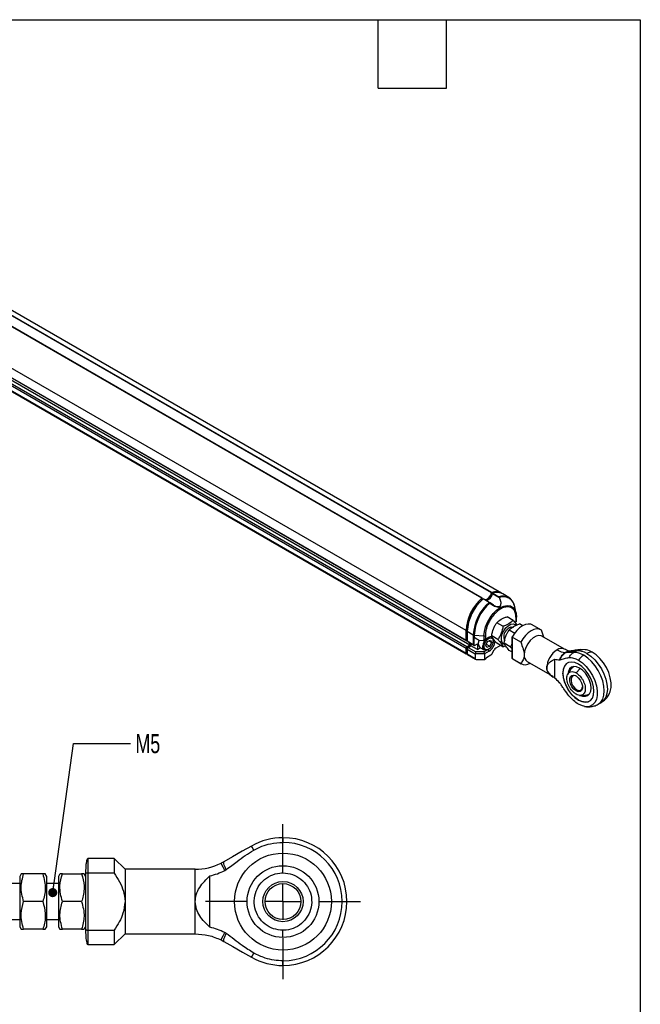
# Model space of a CAD drawing. Header units: millimetres. Extents: x 8 to 341, y 8 to 262.
# Tile 5 of 5: x 255 to 341, y 125 to 262. Entities that reach past the tile are written whole.
import ezdxf

# ---------------------------------------------------------------- set-up
doc = ezdxf.new("R2010")
doc.units = ezdxf.units.MM
doc.header["$LTSCALE"] = 1.25
doc.linetypes.add('CENTERX2', pattern=[20.32, 12.7, -2.54, 2.54, -2.54])
doc.layers.add('CENTER', color=40, linetype='CENTERX2')
doc.layers.add('DIMENSIONS', color=140, linetype='Continuous', lineweight=25)
doc.layers.add('TEXT', color=140, linetype='Continuous', lineweight=25)
doc.styles.add('SLDTEXTSTYLE0', font='TXT', dxfattribs={"width": 0.7})
doc.dimstyles.new('SLDDIMSTYLE5', dxfattribs={"dimtxt": 0.18, "dimasz": 1.27, "dimexe": 0, "dimexo": 0.0625, "dimgap": 0, "dimtad": 0, "dimtih": 1, "dimtoh": 1, "dimdec": 0, "dimrnd": 1e-09, "dimzin": 0, "dimdsep": 46, "dimtxsty": 'Standard', "dimblk1": 'DOT', "dimblk2": 'DOT', "dimsah": 1, "dimcen": 0.09, "dimadec": 0, "dimazin": 0, "dimtfac": 1.27, "dimtdec": 0, "dimtofl": 0, "dimtmove": 0, "dimatfit": 3, "dimldrblk": 'DOT', "dimfxl": 0, "dimfrac": 2, "dimtolj": 1, "dimtzin": 0, "dimarcsym": 0})

# ---------------------------------------------------------------- blocks, each defined once
blk = doc.blocks.new('_Dot')
at = {"color": 0, "linetype": 'ByBlock', "lineweight": -2}
blk.add_line((-0.5, 0), (-1, 0), dxfattribs=at)
at = {"color": 0, "linetype": 'ByBlock', "const_width": 0.5}
blk.add_lwpolyline([(-0.25, 0, 1), (0.25, 0, 1)], format="xyb", close=True, dxfattribs=at)
blk = doc.blocks.new('SW_CENTERMARKSYMBOL_2')
at = {"layer": 'CENTER', "color": 0}
for p, q in [((0, 5.08), (0, 10.79)), ((0, 0), (0, 2.54)), ((-5.08, 0), (-10.79, 0)), ((0, 0), (-2.54, 0)), ((0, 0), (0, -2.54)), ((0, 0), (2.54, 0)), ((5.08, 0), (10.79, 0)), ((0, -5.08), (0, -10.79))]:
    blk.add_line(p, q, dxfattribs=at)

msp = doc.modelspace()

# ---------------------------------------------------------------- linework, layer by layer
for p, q in [((319.245, 181.35), (200.805, 249.724)), ((319.275, 181.358), (200.822, 249.74)), ((321.979, 182.047), (203.362, 250.523)), ((317.041, 176.834), (192.976, 248.455)), ((317.041, 175.457), (192.976, 247.078)), ((317.17, 175.383), (193.105, 247.004)), ((320.585, 182.101), (206.751, 247.817)), ((320.623, 182.146), (206.762, 247.876)), ((317.041, 174.355), (192.976, 245.976)), ((317.17, 174.577), (193.105, 246.199)), ((317.555, 174.8), (193.49, 246.421)), ((317.041, 173.649), (192.976, 245.271)), ((192.995, 245.229), (317.06, 173.608)), ((319.387, 181.241), (319.253, 181.319)), ((319.319, 181.281), (319.283, 181.349)), ((320.25, 180.77), (319.406, 181.258)), ((320.281, 180.778), (319.436, 181.265)), ((320.615, 182.105), (320.753, 182.026)), ((320.746, 182.009), (321.591, 181.521)), ((320.784, 182.053), (321.628, 181.565)), ((322.985, 181.466), (322.14, 181.954)), ((320.361, 180.683), (320.849, 180.347)), ((320.859, 180.368), (320.377, 180.701)), ((324.018, 179.226), (323.84, 180.14)), ((323.613, 178.27), (322.752, 178.767)), ((323.999, 178.112), (323.999, 178.624)), ((324.065, 178.15), (324.065, 178.716)), ((322.184, 177.445), (321.323, 177.942)), ((323.059, 176.94), (323.829, 176.495)), ((323.827, 178.013), (324.049, 178.141)), ((323.999, 178.112), (323.827, 178.013)), ((324.064, 178.149), (324.049, 178.141)), ((324.93, 177.51), (324.488, 177.765)), ((327.459, 176.945), (326.27, 177.632)), ((317.041, 176.834), (317.041, 175.457)), ((317.073, 175.491), (317.073, 176.852)), ((317.073, 176.852), (317.202, 176.778)), ((317.202, 176.741), (318.047, 176.253)), ((317.202, 176.741), (317.202, 175.364)), ((318.047, 176.253), (318.047, 174.877)), ((318.423, 175.747), (318.112, 175.926)), ((318.112, 175.926), (318.112, 174.839)), ((318.18, 176.216), (319.538, 176.12)), ((318.18, 176.216), (318.18, 175.887)), ((318.18, 175.887), (318.835, 175.509)), ((318.835, 175.509), (318.423, 175.747)), ((319.419, 175.468), (320.127, 175.876)), ((319.538, 176.12), (319.538, 175.536)), ((319.726, 176.157), (319.726, 175.645)), ((320.255, 175.951), (319.726, 175.645)), ((320.127, 175.876), (320.255, 175.951)), ((321.47, 175.604), (320.609, 176.101)), ((323.42, 175.965), (323.42, 173.016)), ((324.649, 175.221), (323.46, 175.908)), ((323.46, 175.908), (323.46, 172.962)), ((327.892, 175.908), (327.542, 176.891)), ((330.748, 174.259), (327.6, 176.076)), ((317.041, 175.457), (317.17, 175.383)), ((317.17, 174.577), (317.041, 174.355)), ((317.041, 174.355), (317.041, 173.649)), ((317.073, 175.491), (317.202, 175.417)), ((317.183, 175.428), (317.073, 175.491)), ((317.073, 174.358), (317.183, 174.548)), ((317.073, 174.358), (317.211, 174.278)), ((317.073, 173.668), (317.073, 174.358)), ((317.17, 175.383), (317.202, 175.401)), ((317.555, 174.8), (317.17, 174.577)), ((317.183, 175.428), (317.202, 175.417)), ((317.183, 174.548), (317.588, 174.781)), ((317.183, 174.548), (317.321, 174.468)), ((318.047, 174.877), (317.202, 175.364)), ((317.331, 175.29), (317.202, 175.364)), ((317.202, 174.262), (317.331, 174.485)), ((317.202, 174.262), (318.327, 173.612)), ((317.202, 174.262), (317.202, 173.557)), ((317.331, 175.29), (318.23, 174.77)), ((317.331, 174.485), (317.716, 174.707)), ((317.331, 174.485), (318.402, 173.866)), ((317.555, 175.16), (317.555, 174.8)), ((317.588, 174.781), (317.588, 175.142)), ((317.588, 174.781), (317.716, 174.707)), ((317.716, 175.067), (317.716, 174.707)), ((318.616, 174.188), (317.716, 174.707)), ((318.112, 174.839), (318.23, 174.77)), ((318.23, 174.77), (318.616, 174.993)), ((318.616, 174.993), (318.616, 174.188)), ((318.616, 174.188), (319.065, 174.447)), ((318.745, 175.097), (318.745, 174.986)), ((318.835, 175.509), (319.419, 175.468)), ((318.961, 174.507), (319.572, 174.154)), ((319.419, 175.468), (319.538, 175.536)), ((320.127, 174.206), (319.537, 173.866)), ((319.784, 174.811), (320.019, 175.332)), ((319.956, 174.483), (319.784, 174.811)), ((319.856, 174.969), (320.363, 174.676)), ((320.363, 174.676), (319.956, 174.483)), ((320.019, 175.332), (320.426, 175.525)), ((320.111, 174.216), (320.191, 174.262)), ((320.111, 174.216), (320.127, 174.206)), ((320.127, 174.206), (320.361, 174.386)), ((320.255, 173.984), (320.127, 174.206)), ((320.598, 175.197), (320.208, 175.422)), ((320.598, 175.197), (320.363, 174.676)), ((320.426, 175.525), (320.598, 175.197)), ((320.834, 175.375), (320.834, 175.468)), ((321.839, 174.786), (321.192, 174.413)), ((322.184, 174.587), (321.323, 175.084)), ((322.184, 174.587), (322.539, 174.741)), ((323.205, 174.602), (322.345, 175.099)), ((323.205, 174.602), (323.42, 174.337)), ((333.71, 174.177), (333.018, 174.208)), ((317.202, 173.594), (317.073, 173.668)), ((317.083, 173.647), (317.202, 173.578)), ((317.106, 173.612), (317.124, 173.623)), ((318.327, 172.907), (317.202, 173.557)), ((317.221, 173.515), (318.365, 172.855)), ((318.402, 173.866), (318.327, 173.612)), ((319.613, 173.612), (318.327, 173.612)), ((318.327, 173.612), (318.327, 172.907)), ((319.537, 173.866), (318.402, 173.866)), ((318.455, 172.833), (319.613, 172.833)), ((319.537, 173.866), (319.613, 173.612)), ((320.255, 173.984), (319.613, 173.612)), ((319.613, 173.612), (319.613, 172.833)), ((319.613, 172.833), (319.805, 172.944)), ((319.87, 173.093), (320.51, 173.463)), ((319.87, 173.056), (319.87, 173.093)), ((320.624, 173.583), (320.965, 174.173)), ((323.42, 173.874), (323.059, 174.082)), ((323.46, 172.962), (324.649, 172.275)), ((323.46, 172.962), (323.543, 172.908)), ((323.543, 172.908), (324.732, 172.221)), ((329.412, 170.226), (329.412, 172.885)), ((331.003, 173.817), (330.986, 173.807)), ((331.003, 173.817), (331.49, 173.982)), ((332.451, 174.033), (332.025, 173.787)), ((325.555, 172.533), (328.702, 170.716)), ((332.365, 170.964), (332.939, 171.541)), ((328.702, 170.716), (329.173, 170.379)), ((335.46, 166.595), (335.886, 166.841)), ((291.539, 147.997), (291.539, 147.342)), ((268.034, 145.097), (264.334, 145.097)), ((264.334, 145.097), (264.334, 144.694)), ((264.334, 144.694), (264.334, 143.065)), ((269.534, 143.597), (268.034, 145.097)), ((268.034, 145.097), (268.034, 143.065)), ((283.277, 144.64), (282.906, 144.442)), ((291.539, 143.097), (291.539, 144.041)), ((255.066, 142.947), (254.864, 142.597)), ((255.41, 142.947), (255.09, 142.947)), ((258.088, 142.947), (255.41, 142.947)), ((258.634, 142.597), (258.432, 142.947)), ((260.466, 142.947), (260.264, 142.597)), ((260.81, 142.947), (260.49, 142.947)), ((260.81, 142.947), (263.488, 142.947)), ((264.034, 142.597), (263.832, 142.947)), ((264.034, 142.95), (264.034, 135.243)), ((264.334, 143.065), (264.334, 135.128)), ((268.034, 143.065), (264.334, 143.065)), ((279.327, 143.597), (269.534, 143.597)), ((269.534, 143.597), (269.534, 139.097)), ((279.327, 139.097), (279.327, 143.597)), ((281.353, 135.515), (281.353, 142.678)), ((254.864, 141.597), (229.522, 141.597)), ((254.864, 142.597), (254.864, 135.597)), ((258.634, 137.584), (258.634, 142.597)), ((260.264, 141.597), (258.634, 141.597)), ((260.264, 142.597), (260.264, 141.074)), ((260.264, 141.074), (260.264, 135.597)), ((258.088, 139.097), (255.41, 139.097)), ((263.488, 139.097), (260.81, 139.097)), ((269.534, 139.097), (269.534, 134.597)), ((279.327, 134.597), (279.327, 139.097)), ((258.634, 135.597), (258.634, 137.584)), ((229.522, 136.597), (254.864, 136.597)), ((258.634, 136.597), (260.264, 136.597)), ((254.864, 135.597), (255.066, 135.247)), ((258.088, 135.247), (255.41, 135.247)), ((258.088, 135.247), (258.409, 135.247)), ((258.432, 135.247), (258.634, 135.597)), ((260.264, 135.597), (260.466, 135.247)), ((263.488, 135.247), (260.81, 135.247)), ((263.488, 135.247), (263.809, 135.247)), ((263.832, 135.247), (264.034, 135.597)), ((264.334, 135.128), (268.034, 135.128)), ((264.334, 135.128), (264.334, 133.097)), ((268.034, 135.128), (268.034, 133.097)), ((268.034, 133.097), (269.534, 134.597)), ((269.534, 134.597), (279.327, 134.597)), ((264.334, 133.097), (268.034, 133.097)), ((282.906, 133.751), (283.277, 133.554)), ((291.539, 130.197), (291.539, 130.852))]:
    msp.add_line(p, q)
at = {"flags": 128}
for points in [[(319.283, 181.349), (319.28, 181.354), (319.277, 181.357), (319.272, 181.359), (319.267, 181.36), (319.262, 181.36), (319.257, 181.358), (319.251, 181.355), (319.245, 181.35)], [(320.849, 180.347), (321.002, 180.241), (321.365, 180.131), (321.546, 180.13), (321.706, 180.183), (321.822, 180.291), (321.887, 180.435), (321.908, 180.769), (321.715, 181.464), (321.715, 181.464)], [(319.538, 176.12), (319.594, 176.734), (319.762, 177.383), (320.031, 178.034), (320.39, 178.655), (320.819, 179.214), (321.297, 179.683), (321.801, 180.039), (322.304, 180.264), (322.783, 180.347), (323.212, 180.284), (323.57, 180.077), (323.84, 179.737), (324.004, 179.294)], [(320.361, 180.683), (320.366, 180.688), (320.37, 180.693), (320.374, 180.696), (320.376, 180.699), (320.378, 180.701), (320.379, 180.702), (320.378, 180.702), (320.377, 180.701)], [(324.004, 179.294), (324.007, 179.281), (324.064, 178.732)], [(324.065, 178.716), (324.065, 178.718), (324.064, 178.732)], [(322.06, 175.18), (321.959, 175.512), (321.968, 175.923), (322.084, 176.374), (322.298, 176.82), (322.588, 177.218), (322.925, 177.529), (323.277, 177.722), (323.609, 177.779), (323.889, 177.694), (324.012, 177.586)], [(322.727, 176.964), (323.012, 177.217), (323.306, 177.35), (323.568, 177.344), (323.642, 177.311)], [(326.27, 177.632), (326.052, 177.723), (325.7, 177.757), (325.312, 177.681), (324.906, 177.497), (324.5, 177.213), (324.113, 176.841), (323.761, 176.4), (323.46, 175.908)], [(327.542, 176.891), (327.241, 177.036), (326.889, 177.071), (326.501, 176.995), (326.095, 176.81), (325.69, 176.526), (325.302, 176.155), (324.95, 175.713), (324.649, 175.221)], [(319.551, 174.7), (319.621, 175.019), (319.778, 175.335), (319.999, 175.601), (320.248, 175.776), (320.489, 175.834), (320.684, 175.765), (320.804, 175.581), (320.831, 175.308), (320.761, 174.99), (320.604, 174.673), (320.384, 174.407), (320.134, 174.232), (319.894, 174.174), (319.698, 174.243), (319.578, 174.428), (319.551, 174.7)], [(320.811, 175.167), (320.85, 175.459), (320.795, 175.747), (320.638, 175.927), (320.404, 175.973), (320.127, 175.876)], [(320.255, 175.951), (320.581, 176.064), (320.638, 176.067)], [(327.6, 176.076), (327.525, 176.114), (327.178, 176.171), (326.783, 176.077), (326.372, 175.839), (325.977, 175.477), (325.63, 175.02), (325.361, 174.505), (325.19, 173.974), (325.131, 173.47)], [(319.941, 174.136), (319.752, 174.106), (319.528, 174.185), (319.389, 174.397), (319.358, 174.71)], [(322.43, 174.89), (322.26, 174.961), (322.06, 175.18)], [(335.46, 166.596), (335.816, 166.891), (336.08, 167.309), (336.243, 167.835), (336.298, 168.448), (336.243, 169.124), (336.08, 169.837), (335.816, 170.561), (335.46, 171.267), (335.027, 171.928), (334.532, 172.519), (333.995, 173.017), (333.437, 173.402)], [(333.863, 173.648), (334.421, 173.262), (334.958, 172.765), (335.452, 172.174), (335.886, 171.513), (336.242, 170.807), (336.506, 170.083), (336.669, 169.37), (336.724, 168.693), (336.669, 168.081), (336.506, 167.555), (336.242, 167.137), (335.886, 166.841), (335.886, 166.841)], [(337.116, 168.323), (337.135, 168.378), (337.25, 168.937), (337.25, 169.577), (337.135, 170.269), (336.91, 170.984), (336.584, 171.689), (336.172, 172.355), (335.692, 172.952), (335.165, 173.454), (334.615, 173.839)], [(334.856, 168.413), (334.801, 169.002), (334.641, 169.624), (334.382, 170.248), (334.039, 170.843), (333.627, 171.379), (333.169, 171.829), (332.686, 172.171), (332.203, 172.386), (331.745, 172.466), (331.333, 172.405), (330.99, 172.206), (330.731, 171.881), (330.571, 171.444), (330.516, 170.918), (330.571, 170.329), (330.731, 169.707), (330.99, 169.082), (331.333, 168.487), (331.745, 167.951), (332.203, 167.501), (332.686, 167.16), (333.169, 166.944), (333.627, 166.865), (334.039, 166.926), (334.382, 167.124), (334.641, 167.45), (334.801, 167.887), (334.856, 168.413)], [(333.134, 167.777), (333.274, 167.732), (333.662, 167.694), (333.995, 167.796), (334.25, 168.033), (334.411, 168.388), (334.465, 168.837), (334.411, 169.349), (334.25, 169.889), (333.995, 170.421), (333.662, 170.908), (333.274, 171.317), (332.858, 171.62), (332.442, 171.797), (332.055, 171.836), (331.722, 171.733), (331.467, 171.496), (331.306, 171.141), (331.275, 170.995)], [(332.686, 172.725), (333.237, 172.341), (333.764, 171.839), (334.244, 171.242), (334.655, 170.576), (334.981, 169.87), (335.206, 169.156), (335.322, 168.464), (335.322, 167.824), (335.206, 167.265), (334.981, 166.81), (334.655, 166.481), (334.244, 166.29), (333.764, 166.247), (333.237, 166.354), (332.686, 166.605)], [(334.242, 167.02), (334.06, 166.938), (333.649, 166.877), (333.19, 166.956), (332.708, 167.172), (332.225, 167.514), (331.766, 167.964), (331.355, 168.5), (331.011, 169.095), (330.753, 169.719), (330.592, 170.341), (330.538, 170.93)], [(332.365, 168.44), (332.057, 168.681), (331.786, 169.018), (331.585, 169.41), (331.478, 169.811), (331.478, 170.172), (331.585, 170.449), (331.786, 170.61), (332.057, 170.634), (332.365, 170.519), (332.672, 170.279), (332.943, 169.942), (333.144, 169.549), (333.251, 169.149), (333.251, 168.788), (333.144, 168.51), (332.943, 168.35), (332.672, 168.325), (332.365, 168.44)], [(332.414, 170.489), (332.313, 170.533), (332.038, 170.568), (331.82, 170.465), (331.688, 170.235), (331.661, 169.912), (331.742, 169.537), (331.92, 169.162), (332.171, 168.838), (332.461, 168.607)], [(332.461, 168.607), (332.751, 168.503), (333.002, 168.537), (333.18, 168.707), (333.261, 168.988), (333.263, 169.018)], [(287.145, 146.836), (285.862, 146.108), (284.517, 145.344), (283.277, 144.64)], [(287.468, 146.267), (287.225, 146.696), (287.145, 146.836)], [(283.419, 143.418), (283.19, 143.875), (283.029, 144.198), (282.906, 144.442)], [(282.906, 133.751), (283.029, 133.996), (283.19, 134.319), (283.419, 134.776)], [(283.277, 133.554), (284.551, 132.83), (285.903, 132.063), (287.145, 131.357)], [(287.145, 131.357), (287.225, 131.498), (287.468, 131.927)]]:
    msp.add_lwpolyline(points, dxfattribs=at)
for radius in [6.75, 5, 2.8, 2.5]:
    msp.add_circle((291.539, 139.097), radius)
for centre, radius, start, end in [((323.444, 176.506), 6.411, 130.91527, 177.06533), ((323.405, 176.528), 6.34, 130.91527, 177.06533), ((323.605, 176.413), 6.411, 130.91527, 177.06533), ((319.426, 181.24), 0.0275, 69.52998, 139.04679), ((319.33, 182.35), 1.279, 286.12016, 348.79191), ((319.196, 182.448), 1.46, 291.69769, 346.40567), ((319.491, 182.257), 1.279, 286.12016, 348.79191), ((320.648, 182.086), 0.065, 113.12679, 166.15817), ((321.182, 180.421), 1.777, 71.73872, 108.59728), ((321.187, 180.59), 1.655, 58.26403, 109.94624), ((320.809, 181.993), 0.065, 113.12679, 166.15817), ((321.35, 180.476), 1.676, 61.88117, 109.76495), ((321.654, 181.506), 0.065, 113.12679, 166.15817), ((322.195, 179.988), 1.676, 62.01627, 109.75784), ((321.742, 181.32), 0.147, 100.57594, 124.02267), ((322.254, 179.962), 1.596, 6.40018, 109.73175), ((322.062, 180.019), 1.716, 11.69325, 57.59165), ((324.449, 175.925), 6.411, 130.91527, 177.06533), ((324.507, 175.892), 6.335, 130.86621, 177.06548), ((320.271, 180.752), 0.0275, 69.52998, 139.04679), ((320.272, 180.763), 0.0171, 20.91209, 59.22586), ((323.954, 178.726), 0.111, 293.53173, 355.14813), ((323.587, 175.987), 1.302, 131.39265, 206.29531), ((318.196, 176.53), 0.314, 241.57028, 266.97932), ((321.029, 174.526), 1.68, 135.40245, 173.72039), ((319.568, 176.458), 0.339, 264.79776, 297.68722), ((319.573, 175.075), 0.835, 148.82971, 222.85843), ((319.932, 175.073), 1.187, 158.28039, 178.84863), ((319.243, 175.556), 1.87, 302.77738, 354.30911), ((321.539, 173.857), 0.656, 121.95467, 151.14439), ((330.325, 173.32), 1.031, 66.0637, 125.5852), ((317.08, 173.643), 0.0397, 170.78596, 309.20329), ((317.096, 173.666), 0.0229, 174.37962, 234.30196), ((317.245, 173.551), 0.0436, 172.74417, 235.94365), ((319.73, 173.062), 0.14, 302.60548, 357.39452), ((320.337, 173.741), 0.328, 301.95467, 331.14439), ((326.137, 173.361), 1.011, 173.79991, 234.88791), ((331.419, 171.51), 3.143, 122.60548, 177.39452), ((330.961, 176.151), 2.345, 238.20511, 267.92211), ((332.104, 171.291), 2.497, 57.72203, 91.80999), ((332.53, 171.537), 2.497, 57.72203, 91.80999), ((334.83, 171.1), 2.691, 121.17989, 142.84255), ((334.526, 172.61), 1.232, 85.90324, 122.58052), ((325.299, 173.372), 1.275, 239.34676, 302.01381), ((329.304, 171.552), 1.03, 174.39635, 234.11022), ((332.037, 171.098), 1.508, 124.91595, 186.39623), ((291.539, 139.097), 8.9, 90.00016, 119.58621), ((291.539, 139.097), 8.9, 270.00009, 89.99991), ((291.539, 139.097), 8.245, 270.00017, 89.99983), ((279.327, 151.597), 8, 269.9999, 296.58098), ((291.539, 139.097), 8.9, 240.41379, 269.99984)]:
    msp.add_arc(centre, radius, start, end)
for centre, major_axis, ratio, start_param, end_param in [((323.838, 178.019), (0.227, 0.131), 0.0000704, 6.1609674, 7.0685428), ((318.207, 175.871), (0.227, -0.131), 0.0000704, 1.69301, 2.0047168), ((319.565, 175.552), (0.227, 0.131), 0.0000704, 0.7853575, 1.6929287), ((318.207, 174.784), (0.227, -0.131), 0.0000704, 2.0047126, 2.3562351), ((318.455, 172.907), (0.129, 0), 0.5773815, 3.1415927, 4.712389)]:
    msp.add_ellipse(centre, major_axis=major_axis, ratio=ratio, start_param=start_param, end_param=end_param)
for points, knots in [([(321.66, 181.441), (321.747, 181.217), (321.877, 180.879), (321.88, 180.49), (321.803, 180.299), (321.693, 180.193), (321.537, 180.143), (321.3, 180.154), (321.054, 180.222), (320.906, 180.333), (320.859, 180.368)], [0, 0, 0, 0, 0.3073674, 0.4630378, 0.5451632, 0.6186128, 0.6921638, 0.7742923, 0.929488, 1, 1, 1, 1]), ([(321.628, 181.565), (321.636, 181.561), (321.65, 181.551), (321.67, 181.533), (321.688, 181.512), (321.703, 181.489), (321.711, 181.472), (321.715, 181.464)], [0, 0, 0, 0, 0.2091856, 0.41563, 0.6173401, 0.812591, 1, 1, 1, 1]), ([(323.999, 178.624), (323.998, 178.657), (323.998, 178.723), (323.992, 178.82), (323.984, 178.914), (323.971, 179.006), (323.956, 179.095), (323.936, 179.182), (323.906, 179.296), (323.858, 179.432), (323.782, 179.588), (323.688, 179.733), (323.528, 179.912), (323.269, 180.085), (322.868, 180.173), (322.388, 180.111), (321.862, 179.883), (321.336, 179.503), (320.856, 179.012), (320.456, 178.462), (320.197, 177.989), (320.037, 177.625), (319.943, 177.372), (319.867, 177.129), (319.812, 176.909), (319.772, 176.705), (319.746, 176.518), (319.729, 176.334), (319.727, 176.216), (319.726, 176.157)], [0, 0, 0, 0, 0.0129708, 0.02589, 0.0387791, 0.0516592, 0.0645519, 0.0774785, 0.0904602, 0.1174939, 0.1445719, 0.1748057, 0.2050844, 0.2718245, 0.3442143, 0.4209297, 0.5000061, 0.5790824, 0.6557978, 0.7281876, 0.7949277, 0.8251564, 0.8554402, 0.8824686, 0.909552, 0.9322111, 0.9547623, 0.9773203, 1, 1, 1, 1]), ([(320.361, 180.683), (320.355, 180.689), (320.341, 180.703), (320.319, 180.722), (320.296, 180.74), (320.273, 180.756), (320.258, 180.765), (320.25, 180.77)], [0, 0, 0, 0, 0.187409, 0.3826598, 0.58437, 0.7908143, 1, 1, 1, 1]), ([(321.323, 177.942), (321.489, 178.116), (321.683, 178.277), (322.047, 178.488), (322.179, 178.552), (322.456, 178.667), (322.602, 178.719), (322.752, 178.767)], [0, 0, 0, 0, 0.5, 0.5, 0.75, 0.75, 1, 1, 1, 1]), ([(320.609, 176.101), (320.658, 176.44), (320.734, 176.77), (320.916, 177.24), (320.987, 177.39), (321.145, 177.675), (321.231, 177.811), (321.323, 177.942)], [0, 0, 0, 0, 0.5, 0.5, 0.75, 0.75, 1, 1, 1, 1]), ([(322.184, 177.445), (322.135, 177.106), (322.06, 176.776), (321.878, 176.306), (321.806, 176.156), (321.649, 175.871), (321.562, 175.735), (321.47, 175.604)], [0, 0, 0, 0, 0.5, 0.5, 0.75, 0.75, 1, 1, 1, 1]), ([(323.613, 178.27), (323.447, 178.096), (323.253, 177.935), (322.889, 177.724), (322.757, 177.66), (322.48, 177.545), (322.335, 177.493), (322.184, 177.445)], [0, 0, 0, 0, 0.5, 0.5, 0.75, 0.75, 1, 1, 1, 1]), ([(322.345, 175.099), (322.394, 175.438), (322.469, 175.768), (322.651, 176.236), (322.722, 176.387), (322.88, 176.673), (322.967, 176.809), (323.059, 176.94)], [0, 0, 0, 0, 0.5, 0.5, 0.75, 0.75, 1, 1, 1, 1]), ([(323.059, 176.94), (323.225, 177.114), (323.419, 177.275), (323.783, 177.486), (323.915, 177.55), (324.192, 177.665), (324.337, 177.717), (324.488, 177.765)], [0, 0, 0, 0, 0.5, 0.5, 0.75, 0.75, 1, 1, 1, 1]), ([(324.133, 177.618), (324.131, 177.623), (324.058, 177.761), (323.851, 178.002), (323.649, 178.23), (323.613, 178.27)], [0, 0, 0, 0, 0.0262022, 0.8269371, 1, 1, 1, 1]), ([(321.323, 175.084), (321.139, 175.289), (320.978, 175.482), (320.796, 175.741), (320.746, 175.822), (320.665, 175.969), (320.634, 176.037), (320.609, 176.101)], [0, 0, 0, 0, 0.5, 0.5, 0.75, 0.75, 1, 1, 1, 1]), ([(321.47, 175.604), (321.562, 175.501), (321.648, 175.402), (321.806, 175.21), (321.877, 175.117), (321.998, 174.945), (322.048, 174.866), (322.128, 174.719), (322.16, 174.651), (322.184, 174.587)], [0, 0, 0, 0, 0.25, 0.25, 0.5, 0.5, 0.75, 0.75, 1, 1, 1, 1]), ([(323.46, 175.908), (323.454, 175.911), (323.442, 175.919), (323.43, 175.93), (323.421, 175.941), (323.42, 175.948), (323.42, 175.951)], [0, 0, 0, 0, 0.24238816, 0.49275068, 0.7522943, 1, 1, 1, 1]), ([(323.059, 174.082), (322.875, 174.287), (322.714, 174.48), (322.531, 174.74), (322.481, 174.82), (322.4, 174.967), (322.369, 175.035), (322.345, 175.099)], [0, 0, 0, 0, 0.5, 0.5, 0.75, 0.75, 1, 1, 1, 1]), ([(323.42, 174.978), (323.387, 174.903), (323.326, 174.769), (323.243, 174.654), (323.205, 174.602)], [0, 0, 0, 0, 0.5493379, 1, 1, 1, 1]), ([(324.649, 175.221), (324.777, 174.925), (324.893, 174.629), (325.027, 174.185), (325.065, 174.035), (325.117, 173.745), (325.131, 173.605), (325.131, 173.47)], [0, 0, 0, 0, 0.5, 0.5, 0.75, 0.75, 1, 1, 1, 1]), ([(331.504, 173.986), (331.434, 173.991), (331.272, 174.003), (330.937, 174.167), (330.748, 174.259)], [0, 0, 0, 0, 0.4339608, 1, 1, 1, 1]), ([(333.018, 174.208), (332.758, 174.175), (332.226, 174.109), (331.736, 174.027), (331.486, 173.985)], [0, 0, 0, 0, 0.4900416, 1, 1, 1, 1]), ([(332.451, 174.033), (332.457, 174.036), (332.464, 174.04), (332.47, 174.044), (332.478, 174.048), (332.486, 174.053), (332.494, 174.057), (332.511, 174.066), (332.527, 174.074), (332.544, 174.082), (332.577, 174.098), (332.611, 174.112), (332.646, 174.126), (332.715, 174.152), (332.787, 174.173), (332.86, 174.187), (332.933, 174.202), (333.008, 174.21), (333.084, 174.211), (333.158, 174.212), (333.232, 174.207), (333.306, 174.195)], [0.46593282, 0.46593282, 0.46593282, 0.46593282, 0.47960778, 0.47960778, 0.47960778, 0.49648649, 0.49648649, 0.49648649, 0.53024392, 0.53024392, 0.53024392, 0.59775878, 0.59775878, 0.59775878, 0.7327885, 0.7327885, 0.7327885, 0.86781822, 0.86781822, 0.86781822, 1.0000007, 1.0000007, 1.0000007, 1.0000007]), ([(323.42, 173.03), (323.42, 173.023), (323.421, 173.009), (323.43, 172.99), (323.442, 172.974), (323.454, 172.966), (323.46, 172.962)], [0, 0, 0, 0, 0.24765435, 0.50718049, 0.75755997, 1, 1, 1, 1]), ([(325.131, 173.47), (325.131, 173.335), (325.117, 173.212), (325.065, 172.983), (325.027, 172.877), (324.893, 172.586), (324.777, 172.424), (324.649, 172.275)], [0, 0, 0, 0, 0.25, 0.25, 0.5, 0.5, 1, 1, 1, 1]), ([(328.279, 171.653), (328.279, 171.724), (328.288, 171.794), (328.323, 171.928), (328.35, 171.994), (328.45, 172.18), (328.544, 172.291), (328.762, 172.49), (328.884, 172.578), (329.14, 172.739), (329.274, 172.814), (329.412, 172.885)], [0, 0, 0, 0, 0.125, 0.125, 0.25, 0.25, 0.5, 0.5, 0.75, 0.75, 1, 1, 1, 1]), ([(330.076, 172.776), (330.159, 173.016), (330.279, 173.233), (330.558, 173.583), (330.717, 173.716), (330.876, 173.808)], [0, 0, 0, 0, 0.5, 0.5, 1, 1, 1, 1]), ([(330.144, 172.782), (330.231, 173.019), (330.355, 173.233), (330.649, 173.581), (330.816, 173.715), (330.986, 173.807)], [0, 0, 0, 0, 0.5, 0.5, 1, 1, 1, 1]), ([(330.144, 172.782), (330.25, 172.802), (330.35, 172.834), (330.548, 172.899), (330.647, 172.932), (330.949, 173.021), (331.158, 173.065), (331.378, 173.082)], [0, 0, 0, 0, 0.25, 0.25, 0.5, 0.5, 1, 1, 1, 1]), ([(330.876, 173.808), (331.052, 173.894), (331.25, 173.99), (331.458, 173.98), (331.481, 173.979)], [0, 0, 0, 0, 0.8870675, 1, 1, 1, 1]), ([(332.025, 173.787), (331.922, 173.779), (331.829, 173.776), (331.742, 173.778), (331.698, 173.778), (331.656, 173.78), (331.615, 173.782), (331.574, 173.784), (331.534, 173.787), (331.494, 173.79), (331.415, 173.795), (331.336, 173.801), (331.253, 173.805), (331.169, 173.809), (331.082, 173.81), (330.986, 173.807)], [0.006939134, 0.006939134, 0.006939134, 0.006939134, 0.0080508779, 0.0080508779, 0.0080508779, 0.0086067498, 0.0086067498, 0.0086067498, 0.0091626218, 0.0091626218, 0.0091626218, 0.0102743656, 0.0102743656, 0.0102743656, 0.0113861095, 0.0113861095, 0.0113861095, 0.0113861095]), ([(331.003, 173.817), (331.032, 173.821), (331.06, 173.824), (331.09, 173.828), (331.119, 173.832), (331.148, 173.836), (331.178, 173.841), (331.238, 173.849), (331.299, 173.859), (331.361, 173.868), (331.484, 173.888), (331.611, 173.91), (331.738, 173.932), (331.801, 173.943), (331.864, 173.954), (331.926, 173.964), (331.988, 173.974), (332.05, 173.984), (332.11, 173.993), (332.17, 174.002), (332.229, 174.009), (332.286, 174.016), (332.343, 174.023), (332.398, 174.029), (332.451, 174.033)], [0.0062201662, 0.0062201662, 0.0062201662, 0.0062201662, 0.0064985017, 0.0064985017, 0.0064985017, 0.0067768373, 0.0067768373, 0.0067768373, 0.0073335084, 0.0073335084, 0.0073335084, 0.0084468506, 0.0084468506, 0.0084468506, 0.0090035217, 0.0090035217, 0.0090035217, 0.0095601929, 0.0095601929, 0.0095601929, 0.010116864, 0.010116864, 0.010116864, 0.0106735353, 0.0106735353, 0.0106735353, 0.0106735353]), ([(331.378, 173.082), (331.417, 173.159), (331.462, 173.233), (331.51, 173.302), (331.558, 173.373), (331.611, 173.439), (331.667, 173.499), (331.723, 173.559), (331.782, 173.614), (331.842, 173.662), (331.873, 173.686), (331.904, 173.709), (331.935, 173.73), (331.95, 173.741), (331.966, 173.751), (331.982, 173.761), (331.99, 173.766), (331.998, 173.771), (332.006, 173.776), (332.012, 173.779), (332.019, 173.783), (332.025, 173.787)], [-0.00000054, -0.00000054, -0.00000054, -0.00000054, 0.13231867, 0.13231867, 0.13231867, 0.26730327, 0.26730327, 0.26730327, 0.40228787, 0.40228787, 0.40228787, 0.46978017, 0.46978017, 0.46978017, 0.50352632, 0.50352632, 0.50352632, 0.52039939, 0.52039939, 0.52039939, 0.53406718, 0.53406718, 0.53406718, 0.53406718]), ([(331.378, 173.082), (331.574, 173.097), (331.788, 173.075), (332.231, 172.954), (332.46, 172.856), (332.686, 172.725)], [0, 0, 0, 0, 0.5, 0.5, 1, 1, 1, 1]), ([(334.615, 173.839), (334.48, 173.908), (334.212, 174.047), (333.878, 174.161), (333.694, 174.168), (333.632, 174.171)], [0, 0, 0, 0, 0.3984688, 0.7969376, 1, 1, 1, 1]), ([(329.412, 170.226), (329.274, 170.321), (329.139, 170.418), (328.883, 170.624), (328.762, 170.732), (328.544, 170.97), (328.45, 171.096), (328.316, 171.369), (328.279, 171.51), (328.279, 171.653)], [0, 0, 0, 0, 0.25, 0.25, 0.5, 0.5, 0.75, 0.75, 1, 1, 1, 1]), ([(330.076, 172.776), (330.086, 172.776), (330.096, 172.776), (330.106, 172.777), (330.113, 172.778), (330.119, 172.778), (330.125, 172.779), (330.132, 172.78), (330.138, 172.781), (330.144, 172.782)], [0, 0, 0, 0, 0.00010605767, 0.00010605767, 0.00010605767, 0.00017634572, 0.00017634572, 0.00017634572, 0.00024669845, 0.00024669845, 0.00024669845, 0.00024669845]), ([(331.984, 171.789), (331.891, 171.71), (331.633, 171.49), (331.373, 171.122), (331.228, 170.836), (331.18, 170.74)], [0, 0, 0, 0, 0.2727252, 0.757081, 1, 1, 1, 1]), ([(332.365, 167.995), (332.257, 168.057), (332.136, 168.142), (331.873, 168.383), (331.73, 168.539), (331.525, 168.836), (331.458, 168.945), (331.334, 169.18), (331.278, 169.306), (331.183, 169.566), (331.144, 169.701), (331.093, 169.967), (331.079, 170.098), (331.079, 170.346), (331.093, 170.461), (331.144, 170.668), (331.183, 170.758), (331.278, 170.909), (331.334, 170.969), (331.458, 171.061), (331.525, 171.093), (331.73, 171.152), (331.873, 171.144), (332.136, 171.081), (332.257, 171.026), (332.365, 170.964)], [0, 0, 0, 0, 0.125, 0.125, 0.25, 0.25, 0.3125, 0.3125, 0.375, 0.375, 0.4375, 0.4375, 0.5, 0.5, 0.5625, 0.5625, 0.625, 0.625, 0.6875, 0.6875, 0.75, 0.75, 0.875, 0.875, 1, 1, 1, 1]), ([(332.365, 170.964), (332.472, 170.902), (332.593, 170.817), (332.856, 170.577), (332.999, 170.42), (333.205, 170.123), (333.271, 170.014), (333.395, 169.779), (333.452, 169.654), (333.546, 169.393), (333.585, 169.259), (333.637, 168.993), (333.65, 168.861), (333.65, 168.614), (333.637, 168.498), (333.585, 168.292), (333.546, 168.202), (333.452, 168.051), (333.395, 167.99), (333.271, 167.898), (333.205, 167.866), (332.999, 167.807), (332.856, 167.815), (332.593, 167.878), (332.472, 167.933), (332.365, 167.995)], [0, 0, 0, 0, 0.125, 0.125, 0.25, 0.25, 0.3125, 0.3125, 0.375, 0.375, 0.4375, 0.4375, 0.5, 0.5, 0.5625, 0.5625, 0.625, 0.625, 0.6875, 0.6875, 0.75, 0.75, 0.875, 0.875, 1, 1, 1, 1]), ([(330.144, 169.482), (330.135, 169.495), (330.125, 169.508), (330.116, 169.52), (330.109, 169.528), (330.103, 169.536), (330.096, 169.545), (330.089, 169.553), (330.083, 169.56), (330.076, 169.568)], [0, 0, 0, 0, 0.00010602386, 0.00010602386, 0.00010602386, 0.00017632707, 0.00017632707, 0.00017632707, 0.00024673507, 0.00024673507, 0.00024673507, 0.00024673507]), ([(331.378, 167.759), (331.158, 168.03), (330.949, 168.314), (330.647, 168.752), (330.548, 168.9), (330.35, 169.194), (330.25, 169.341), (330.144, 169.483)], [0, 0, 0, 0, 0.5, 0.5, 0.75, 0.75, 1, 1, 1, 1]), ([(332.686, 166.605), (332.46, 166.735), (332.231, 166.901), (331.788, 167.293), (331.574, 167.518), (331.378, 167.759)], [0, 0, 0, 0, 0.5, 0.5, 1, 1, 1, 1]), ([(332.864, 167.823), (332.996, 167.817), (333.344, 167.801), (333.789, 167.85), (334.078, 167.959), (334.163, 167.991)], [0, 0, 0, 0, 0.3040093, 0.7959101, 1, 1, 1, 1]), ([(335.883, 166.857), (335.951, 166.892), (336.2, 167.02), (336.56, 167.366), (336.912, 167.83), (337.05, 168.18), (337.11, 168.331)], [0, 0, 0, 0, 0.115954, 0.4247521, 0.7502951, 1, 1, 1, 1]), ([(333.561, 166.278), (333.718, 166.255), (334.061, 166.206), (334.6, 166.262), (335.085, 166.39), (335.35, 166.548), (335.451, 166.608)], [0, 0, 0, 0, 0.2436318, 0.530985, 0.8220018, 1, 1, 1, 1]), ([(287.468, 146.267), (287.841, 146.457), (288.587, 146.836), (289.956, 147.244), (290.957, 147.306), (291.539, 147.342)], [0, 0, 0, 0, 0.2947508, 0.5894947, 1, 1, 1, 1]), ([(283.632, 143.542), (284.144, 143.927), (285.026, 144.591), (286.272, 145.548), (287.069, 146.027), (287.468, 146.267)], [0, 0, 0, 0, 0.408231, 0.7034217, 1, 1, 1, 1]), ([(264.16, 144.609), (264.147, 144.547), (264.082, 144.244), (264.049, 143.646), (264.039, 143.114), (264.034, 142.829)], [0, 0, 0, 0, 0.10642324, 0.51995744, 1, 1, 1, 1]), ([(264.334, 145.097), (264.293, 145.04), (264.188, 144.897), (264.171, 144.718), (264.16, 144.609)], [0, 0, 0, 0, 0.3933438, 1, 1, 1, 1]), ([(283.632, 143.542), (283.566, 143.696), (283.452, 143.961), (283.29, 144.319), (283.281, 144.54), (283.277, 144.64)], [0, 0, 0, 0, 0.4335504, 0.7446954, 1, 1, 1, 1]), ([(255.41, 139.097), (255.231, 139.785), (254.895, 141.072), (255.247, 142.351), (255.41, 142.947)], [0, 0, 0, 0, 0.53447958, 1, 1, 1, 1]), ([(258.088, 142.947), (258.268, 142.259), (258.603, 140.971), (258.252, 139.692), (258.088, 139.097)], [0, 0, 0, 0, 0.5344796, 1, 1, 1, 1]), ([(258.409, 142.947), (258.416, 142.947), (258.545, 142.947), (258.31, 142.947), (258.088, 142.947)], [0, 0, 0, 0, 0.0588814, 1, 1, 1, 1]), ([(260.81, 139.097), (260.625, 139.825), (260.297, 141.116), (260.654, 142.391), (260.81, 142.947)], [0, 0, 0, 0, 0.56441461, 1, 1, 1, 1]), ([(263.488, 142.947), (263.639, 142.395), (263.95, 141.254), (263.752, 139.924), (263.528, 139.223), (263.488, 139.097)], [0, 0, 0, 0, 0.4350231, 0.8988418, 1, 1, 1, 1]), ([(263.809, 142.947), (263.816, 142.947), (263.945, 142.947), (263.71, 142.947), (263.488, 142.947)], [0, 0, 0, 0, 0.0588814, 1, 1, 1, 1]), ([(264.334, 143.065), (264.315, 143.065), (264.277, 143.064), (264.221, 143.058), (264.168, 143.047), (264.114, 143.031), (264.071, 143.008), (264.04, 142.979), (264.036, 142.96), (264.034, 142.95)], [0, 0, 0, 0, 0.1682261, 0.3355901, 0.4958018, 0.6428023, 0.8296259, 0.9181228, 1, 1, 1, 1]), ([(268.034, 143.065), (268.548, 142.259), (269.332, 141.028), (269.482, 139.592), (269.534, 139.097)], [0, 0, 0, 0, 0.6553283, 1, 1, 1, 1]), ([(279.327, 139.097), (279.354, 139.414), (279.414, 140.114), (280.049, 141.412), (280.839, 142.179), (281.353, 142.678)], [0, 0, 0, 0, 0.2244528, 0.4949273, 1, 1, 1, 1]), ([(281.353, 142.678), (281.706, 142.77), (282.417, 142.954), (283.083, 143.262), (283.419, 143.418)], [0, 0, 0, 0, 0.4963829, 1, 1, 1, 1]), ([(283.419, 143.418), (283.45, 143.434), (283.503, 143.461), (283.573, 143.504), (283.612, 143.53), (283.632, 143.542)], [0, 0, 0, 0, 0.4298456, 0.7147195, 1, 1, 1, 1]), ([(291.539, 135.097), (291.09, 135.141), (290.19, 135.23), (288.993, 135.919), (288.083, 136.934), (287.562, 138.202), (287.49, 139.569), (287.875, 140.882), (288.673, 141.996), (289.793, 142.778), (290.811, 143.073), (291.399, 143.092), (291.539, 143.097)], [0, 0, 0, 0, 0.1073728, 0.214745, 0.3221171, 0.4294895, 0.5368618, 0.644234, 0.751606, 0.8589775, 0.9663502, 1, 1, 1, 1]), ([(291.539, 143.097), (291.989, 143.053), (292.889, 142.964), (294.086, 142.275), (294.996, 141.259), (295.517, 139.991), (295.589, 138.625), (295.204, 137.311), (294.406, 136.198), (293.286, 135.416), (292.268, 135.121), (291.68, 135.101), (291.539, 135.097)], [0, 0, 0, 0, 0.1073708, 0.2147436, 0.3221177, 0.4294896, 0.5368623, 0.6442349, 0.7516073, 0.8589793, 0.9663524, 1, 1, 1, 1]), ([(255.41, 135.247), (255.225, 135.975), (254.897, 137.266), (255.254, 138.541), (255.41, 139.097)], [0, 0, 0, 0, 0.5644146, 1, 1, 1, 1]), ([(258.088, 139.097), (258.239, 138.545), (258.55, 137.404), (258.352, 136.074), (258.128, 135.373), (258.088, 135.247)], [0, 0, 0, 0, 0.4350236, 0.898842, 1, 1, 1, 1]), ([(260.81, 135.247), (260.631, 135.935), (260.295, 137.222), (260.647, 138.501), (260.81, 139.097)], [0, 0, 0, 0, 0.5344796, 1, 1, 1, 1]), ([(263.488, 139.097), (263.668, 138.409), (264.003, 137.121), (263.652, 135.842), (263.488, 135.247)], [0, 0, 0, 0, 0.5344796, 1, 1, 1, 1]), ([(269.534, 139.097), (269.471, 138.549), (269.305, 137.114), (268.52, 135.887), (268.034, 135.128)], [0, 0, 0, 0, 0.3814605, 1, 1, 1, 1]), ([(281.353, 135.515), (280.843, 136.011), (280.081, 136.752), (279.428, 138.036), (279.361, 138.742), (279.327, 139.097)], [0, 0, 0, 0, 0.5010965, 0.7488815, 1, 1, 1, 1]), ([(255.09, 135.247), (255.082, 135.247), (254.954, 135.247), (255.189, 135.247), (255.41, 135.247)], [0, 0, 0, 0, 0.0588814, 1, 1, 1, 1]), ([(260.49, 135.247), (260.482, 135.247), (260.354, 135.247), (260.589, 135.247), (260.81, 135.247)], [0, 0, 0, 0, 0.0588814, 1, 1, 1, 1]), ([(264.034, 135.365), (264.039, 135.079), (264.047, 134.547), (264.092, 133.87), (264.177, 133.489), (264.208, 133.349)], [0, 0, 0, 0, 0.4231536, 0.7876807, 1, 1, 1, 1]), ([(264.034, 135.243), (264.036, 135.234), (264.04, 135.215), (264.071, 135.185), (264.114, 135.163), (264.168, 135.147), (264.221, 135.136), (264.277, 135.129), (264.315, 135.129), (264.334, 135.128)], [0, 0, 0, 0, 0.0818282, 0.1703161, 0.35722243, 0.50421731, 0.66442253, 0.83169341, 1, 1, 1, 1]), ([(279.327, 134.597), (279.948, 134.56), (281.19, 134.487), (282.334, 133.996), (282.906, 133.751)], [0, 0, 0, 0, 0.5000429, 1, 1, 1, 1]), ([(283.419, 134.776), (283.088, 134.929), (282.422, 135.238), (281.711, 135.423), (281.353, 135.515)], [0, 0, 0, 0, 0.4963723, 1, 1, 1, 1]), ([(283.277, 133.554), (283.281, 133.653), (283.29, 133.875), (283.452, 134.233), (283.566, 134.497), (283.632, 134.651)], [0, 0, 0, 0, 0.2553042, 0.5664497, 1, 1, 1, 1]), ([(283.632, 134.651), (283.602, 134.671), (283.553, 134.702), (283.482, 134.744), (283.44, 134.765), (283.419, 134.776)], [0, 0, 0, 0, 0.4297204, 0.7146362, 1, 1, 1, 1]), ([(287.468, 131.927), (286.922, 132.263), (285.978, 132.842), (284.755, 133.828), (284.006, 134.377), (283.632, 134.651)], [0, 0, 0, 0, 0.4083352, 0.70419969, 1, 1, 1, 1]), ([(291.539, 134.153), (291.539, 134.138), (291.539, 134.006), (291.539, 134.724), (291.539, 134.945), (291.539, 135.097)], [0, 0, 0, 0, 0.0397251, 0.3435024, 1, 1, 1, 1]), ([(264.208, 133.349), (264.212, 133.323), (264.227, 133.228), (264.289, 133.152), (264.334, 133.097)], [0, 0, 0, 0, 0.2758655, 1, 1, 1, 1]), ([(291.539, 130.852), (291.122, 130.871), (290.286, 130.909), (288.894, 131.23), (287.993, 131.671), (287.468, 131.927)], [0, 0, 0, 0, 0.2947554, 0.5895023, 1, 1, 1, 1])]:
    msp.add_open_spline(points, degree=3, knots=knots)
for points in [[(321.66, 181.441), (321.644, 181.476), (321.619, 181.505), (321.591, 181.521)], [(320.288, 180.769), (320.317, 180.753), (320.348, 180.728), (320.377, 180.701)], [(329.412, 172.885), (329.643, 172.812), (329.867, 172.776), (330.076, 172.776)], [(330.876, 173.808), (330.916, 173.808), (330.959, 173.811), (331.003, 173.817)], [(330.986, 173.807), (330.952, 173.807), (330.916, 173.808), (330.876, 173.808)], [(330.076, 169.568), (329.867, 169.809), (329.643, 170.032), (329.412, 170.226)]]:
    msp.add_open_spline(points, degree=3)
at = {"layer": 'TEXT'}
for p, q in [((7.937, 261.937), (341.312, 261.937)), ((304.8, 252.412), (304.8, 261.937)), ((314.325, 252.412), (314.325, 261.937)), ((341.312, 261.937), (341.312, 7.937)), ((304.8, 252.412), (314.325, 252.412))]:
    msp.add_line(p, q, dxfattribs=at)

# ---------------------------------------------------------------- block references
at = {"layer": 'CENTER'}
msp.add_blockref('SW_CENTERMARKSYMBOL_2', (291.539, 139.097), dxfattribs=at)

# ---------------------------------------------------------------- texts
at = {"layer": 'DIMENSIONS', "insert": (270.996, 162.424), "char_height": 2.6458, "attachment_point": 1, "style": 'SLDTEXTSTYLE0'}
msp.add_mtext('M5', dxfattribs=at)

# ---------------------------------------------------------------- leaders
at = {"layer": 'DIMENSIONS'}
msp.add_leader([(259.465, 140.345), (262.374, 161.137), (270.312, 161.137)], dimstyle='SLDDIMSTYLE5', dxfattribs=at)

doc.saveas('drawing.dxf')
